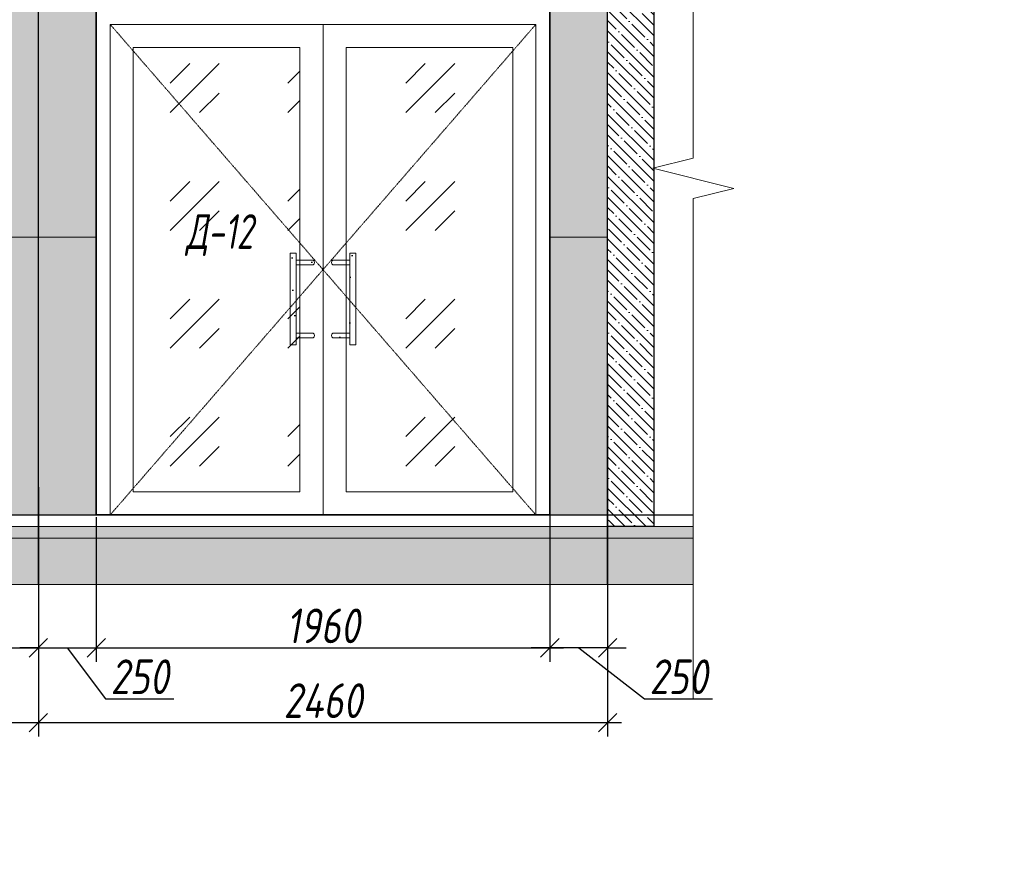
# Model space of a CAD drawing. Header units: millimetres. Extents: x -521669 to 178656, y -69521 to 433382.
# Tile 113 of 256: x -361486 to -357230, y 422492 to 426082. Entities that reach past the tile are written whole.
import ezdxf
from ezdxf import colors
from ezdxf.entities.mleader import LeaderData, LeaderLine
from ezdxf.math import Vec2, Vec3

# ---------------------------------------------------------------- set-up
doc = ezdxf.new("R2010")
doc.units = ezdxf.units.MM
doc.linetypes.add('( Hidden )', pattern=[0.375, 0.25, -0.125])
doc.linetypes.add('DASHDOT', pattern=[25.4, 12.7, -6.35, 0, -6.35])
doc.layers.get('Defpoints').update_dxf_attribs({"color": 31})
for name, color, linetype, lineweight in [('A-DETL-GENF', 7, 'Continuous', 5), ('dim_razv', 93, 'DASHDOT', 9), ('wall_obm', 172, 'Continuous', 40), ('Двери', 7, 'Continuous', 5), ('Отделка стен', 253, 'Continuous', 0), ('пот', 183, 'Continuous', 9)]:
    doc.layers.add(name, color=color, linetype=linetype, lineweight=lineweight)
doc.styles.add('fl_iso paper', font='isocpeur.ttf', dxfattribs={"width": 0.8, "oblique": 10})
doc.styles.add('In tre', font='isocpeur.ttf', dxfattribs={"width": 0.8, "oblique": 10})
doc.dimstyles.new('In tre 1_50', dxfattribs={"dimtxt": 150, "dimasz": 80, "dimexe": 60, "dimexo": 10, "dimgap": 20, "dimtad": 1, "dimdec": 0, "dimrnd": 5, "dimzin": 0, "dimdsep": 46, "dimtxsty": 'fl_iso paper', "dimblk": 'OBLIQUE', "dimcen": 0, "dimdle": 60, "dimadec": 0, "dimazin": 0, "dimtfac": 1, "dimtdec": 0, "dimtofl": 0, "dimtmove": 1, "dimatfit": 1, "dimfxl": 40, "dimtolj": 1, "dimtzin": 0, "dimarcsym": 1})
pattern_1 = [(352.5, (-625646.66, 673390.07), (100.426047, 107.214405), [0, -115.824, 0, -129.54, 0, -123.825]), (322.5, (-625646.66, 673390.07), (247.41986, 56.70328), [0, -62.484, 0, -104.394, 0, -40.005]), (282.5, (-625712.93, 673456.35), (168.099694, -167.489948), [0, -38.1, 0, -137.16, 0, -179.07]), (272.5, (-625712.93, 673456.35), (209.26523, -114.68433), [0, -19.05, 0, -89.916, 0, -102.87])]

# ---------------------------------------------------------------- blocks, each defined once
blk = doc.blocks.new('*U12267')
at = {"layer": 'A-DETL-GENF'}
h = blk.add_hatch(dxfattribs=at)
h.set_pattern_fill('ANSI35', color=256, scale=10, style=0)
h.set_pattern_definition([(45, (23110.45, 2e-10), (-44.90128, 44.90128), []), (45, (23155.35, 2e-10), (-44.90128, 44.90128), [79.375, -15.875, 0, -15.875])])
h.paths.add_polyline_path([(0, -100), (23530.9, -100), (23530.9, -50), (0, -50)])
h = blk.add_hatch(dxfattribs=at)
h.set_pattern_fill('ANSI35', color=256, scale=20, style=0)
h.set_pattern_definition([(45, (23110.45, 2e-10), (-89.80256, 89.80256), []), (45, (23200.25, 2e-10), (-89.80256, 89.80256), [158.75, -31.75, 0, -31.75])])
h.paths.add_polyline_path([(0, -300), (23530.9, -300), (23530.9, -100), (0, -100)])
at = {"lineweight": 13}
blk.add_lwpolyline([(0, -50), (23530.9, -50), (23530.9, 0), (0, 0)], close=True, dxfattribs=at)
at = {"lineweight": 30}
blk.add_lwpolyline([(0, 0), (23530.9, 0)], dxfattribs=at)
at = {"layer": 'A-DETL-GENF'}
for points in [[(0, -100), (23530.9, -100), (23530.9, -50), (0, -50)], [(0, -300), (23530.9, -300), (23530.9, -100), (0, -100)]]:
    blk.add_lwpolyline(points, close=True, dxfattribs=at)
blk = doc.blocks.new('*U11937')
at = {"color": 0, "linetype": 'ByBlock', "lineweight": -2}
for p, q in [((0, 0), (-6, 0)), ((80.34, 0), (0, 0)), ((167.69, 0), (87.34, 0)), ((167.69, 0), (173.69, 0))]:
    blk.add_line(p, q, dxfattribs=at)
blk.add_lwpolyline([(87.34, 0), (85.59, -7), (82.09, 7), (80.34, 0)], dxfattribs=at)
blk = doc.blocks.new('*U11978')
at = {"layer": 'A-DETL-GENF'}
h = blk.add_hatch(dxfattribs=at)
h.set_pattern_fill('ANSI35', color=256, scale=10, style=0)
h.set_pattern_definition([(45, (0, 2430.646), (-44.9013, 44.9013), []), (45, (44.9, 2430.646), (-44.9013, 44.9013), [79.375, -15.875, 0, -15.875])])
h.paths.add_polyline_path([(0, 0), (200, 0), (200, 3050), (0, 3050)])
at = {"layer": 'A-DETL-GENF', "lineweight": 30}
blk.add_lwpolyline([(0, 0), (200, 0), (200, 3050), (0, 3050)], close=True, dxfattribs=at)
blk = doc.blocks.new('_Oblique')
at = {"color": 0, "linetype": 'ByBlock', "lineweight": -2}
blk.add_line((-0.5, -0.5), (0.5, 0.5), dxfattribs=at)
blk = doc.blocks.new('*D12392')
at = {"layer": 'Defpoints', "color": 0, "linetype": 'ByBlock', "transparency": 16777216}
for p in [(-363534.8, 423996.5), (-361404.8, 423996.5), (-361404.8, 423367.4)]:
    blk.add_point(p, dxfattribs=at)
at = {"layer": 'dim_razv', "color": 0, "linetype": 'ByBlock', "lineweight": -2, "transparency": 16777216}
for p, q in [((-363534.8, 423986.5), (-363534.8, 423307.4)), ((-361404.8, 423986.5), (-361404.8, 423307.4)), ((-363594.8, 423367.4), (-361344.8, 423367.4))]:
    blk.add_line(p, q, dxfattribs=at)
at = {"layer": 'dim_razv', "color": 0, "linetype": 'ByBlock', "lineweight": -2, "transparency": 16777216, "xscale": 80, "yscale": 80, "zscale": 80, "rotation": 180}
blk.add_blockref('_Oblique', (-363534.8, 423367.4), dxfattribs=at)
at = {"layer": 'dim_razv', "color": 0, "linetype": 'ByBlock', "lineweight": -2, "transparency": 16777216, "xscale": 80, "yscale": 80, "zscale": 80}
blk.add_blockref('_Oblique', (-361404.8, 423367.4), dxfattribs=at)
at = {"layer": 'dim_razv', "color": 0, "linetype": 'ByBlock', "transparency": 16777216, "insert": (-362469.8, 423462.4), "char_height": 150, "attachment_point": 5, "style": 'fl_iso paper'}
blk.add_mtext('\\A1;2130', dxfattribs=at)
blk = doc.blocks.new('*D12313')
at = {"layer": 'Defpoints', "color": 0, "linetype": 'ByBlock', "transparency": 16777216}
for p in [(-370314.8, 424071.6), (-361404.8, 424029.4), (-361404.8, 423044.1)]:
    blk.add_point(p, dxfattribs=at)
at = {"layer": 'dim_razv', "color": 0, "linetype": 'ByBlock', "lineweight": -2, "transparency": 16777216}
for p, q in [((-370314.8, 424061.6), (-370314.8, 422984.1)), ((-361404.8, 424019.4), (-361404.8, 422984.1)), ((-370374.8, 423044.1), (-361344.8, 423044.1))]:
    blk.add_line(p, q, dxfattribs=at)
at = {"layer": 'dim_razv', "color": 0, "linetype": 'ByBlock', "lineweight": -2, "transparency": 16777216, "xscale": 80, "yscale": 80, "zscale": 80, "rotation": 180}
blk.add_blockref('_Oblique', (-370314.8, 423044.1), dxfattribs=at)
at = {"layer": 'dim_razv', "color": 0, "linetype": 'ByBlock', "lineweight": -2, "transparency": 16777216, "xscale": 80, "yscale": 80, "zscale": 80}
blk.add_blockref('_Oblique', (-361404.8, 423044.1), dxfattribs=at)
at = {"layer": 'dim_razv', "color": 0, "linetype": 'ByBlock', "transparency": 16777216, "insert": (-365721, 423139.1), "char_height": 150, "attachment_point": 5, "style": 'fl_iso paper'}
blk.add_mtext('\\A1;8910', dxfattribs=at)
blk = doc.blocks.new('*D12417')
at = {"layer": 'Defpoints', "color": 0, "linetype": 'ByBlock', "transparency": 16777216}
for p in [(-358944.8, 424602), (-361404.8, 423996.5), (-358944.8, 423044.1)]:
    blk.add_point(p, dxfattribs=at)
at = {"layer": 'dim_razv', "color": 0, "linetype": 'ByBlock', "lineweight": -2, "transparency": 16777216}
for p, q in [((-358944.8, 424592), (-358944.8, 422984.1)), ((-361404.8, 423986.5), (-361404.8, 422984.1)), ((-361464.8, 423044.1), (-358884.8, 423044.1))]:
    blk.add_line(p, q, dxfattribs=at)
at = {"layer": 'dim_razv', "color": 0, "linetype": 'ByBlock', "lineweight": -2, "transparency": 16777216, "xscale": 80, "yscale": 80, "zscale": 80, "rotation": 180}
blk.add_blockref('_Oblique', (-361404.8, 423044.1), dxfattribs=at)
at = {"layer": 'dim_razv', "color": 0, "linetype": 'ByBlock', "lineweight": -2, "transparency": 16777216, "xscale": 80, "yscale": 80, "zscale": 80}
blk.add_blockref('_Oblique', (-358944.8, 423044.1), dxfattribs=at)
at = {"layer": 'dim_razv', "color": 0, "linetype": 'ByBlock', "transparency": 16777216, "insert": (-360174.8, 423139.1), "char_height": 150, "attachment_point": 5, "style": 'fl_iso paper'}
blk.add_mtext('\\A1;2460', dxfattribs=at)
blk = doc.blocks.new('*D12329')
at = {"layer": 'Defpoints', "color": 0, "linetype": 'ByBlock', "transparency": 16777216}
for p in [(-359194.8, 423978.9), (-361154.8, 423941.6), (-359194.8, 423367.4)]:
    blk.add_point(p, dxfattribs=at)
at = {"layer": 'dim_razv', "color": 0, "linetype": 'ByBlock', "lineweight": -2, "transparency": 16777216}
for p, q in [((-361154.8, 423931.6), (-361154.8, 423307.4)), ((-359194.8, 423968.9), (-359194.8, 423307.4)), ((-361214.8, 423367.4), (-359134.8, 423367.4))]:
    blk.add_line(p, q, dxfattribs=at)
at = {"layer": 'dim_razv', "color": 0, "linetype": 'ByBlock', "lineweight": -2, "transparency": 16777216, "xscale": 80, "yscale": 80, "zscale": 80, "rotation": 180}
blk.add_blockref('_Oblique', (-361154.8, 423367.4), dxfattribs=at)
at = {"layer": 'dim_razv', "color": 0, "linetype": 'ByBlock', "lineweight": -2, "transparency": 16777216, "xscale": 80, "yscale": 80, "zscale": 80}
blk.add_blockref('_Oblique', (-359194.8, 423367.4), dxfattribs=at)
at = {"layer": 'dim_razv', "color": 0, "linetype": 'ByBlock', "transparency": 16777216, "insert": (-360174.8, 423462.4), "char_height": 150, "attachment_point": 5, "style": 'fl_iso paper'}
blk.add_mtext('\\A1;1960', dxfattribs=at)
blk = doc.blocks.new('*D12423')
at = {"layer": 'Defpoints', "color": 0, "linetype": 'ByBlock', "transparency": 16777216}
for p in [(-359194.8, 424071.6), (-358944.8, 424071.6), (-359194.8, 423367.4)]:
    blk.add_point(p, dxfattribs=at)
at = {"layer": 'dim_razv', "color": 0, "linetype": 'ByBlock', "lineweight": -2, "transparency": 16777216}
for p, q in [((-359194.8, 424061.6), (-359194.8, 423307.4)), ((-358944.8, 424061.6), (-358944.8, 423307.4)), ((-359194.8, 423367.4), (-359274.8, 423367.4)), ((-358944.8, 423367.4), (-359194.8, 423367.4)), ((-359069.8, 423367.4), (-358785.2, 423147.4)), ((-358944.8, 423367.4), (-358864.8, 423367.4)), ((-358785.2, 423147.4), (-358490.8, 423147.4))]:
    blk.add_line(p, q, dxfattribs=at)
at = {"layer": 'dim_razv', "color": 0, "linetype": 'ByBlock', "lineweight": -2, "transparency": 16777216, "xscale": 80, "yscale": 80, "zscale": 80}
blk.add_blockref('_Oblique', (-359194.8, 423367.4), dxfattribs=at)
at = {"layer": 'dim_razv', "color": 0, "linetype": 'ByBlock', "lineweight": -2, "transparency": 16777216, "xscale": 80, "yscale": 80, "zscale": 80, "rotation": 180}
blk.add_blockref('_Oblique', (-358944.8, 423367.4), dxfattribs=at)
at = {"layer": 'dim_razv', "color": 0, "linetype": 'ByBlock', "transparency": 16777216, "insert": (-358638, 423242.4), "char_height": 150, "attachment_point": 5, "style": 'fl_iso paper'}
blk.add_mtext('\\A1;250', dxfattribs=at)
blk = doc.blocks.new('*D12330')
at = {"layer": 'Defpoints', "color": 0, "linetype": 'ByBlock', "transparency": 16777216}
for p in [(-361404.8, 424071.6), (-361154.8, 423941.6), (-361154.8, 423367.4)]:
    blk.add_point(p, dxfattribs=at)
at = {"layer": 'dim_razv', "color": 0, "linetype": 'ByBlock', "lineweight": -2, "transparency": 16777216}
for p, q in [((-361404.8, 424061.6), (-361404.8, 423307.4)), ((-361154.8, 423931.6), (-361154.8, 423307.4)), ((-361404.8, 423367.4), (-361484.8, 423367.4)), ((-361404.8, 423367.4), (-361154.8, 423367.4)), ((-361279.8, 423367.4), (-361114.4, 423147.4)), ((-361154.8, 423367.4), (-361074.8, 423367.4)), ((-361114.4, 423147.4), (-360819.9, 423147.4))]:
    blk.add_line(p, q, dxfattribs=at)
at = {"layer": 'dim_razv', "color": 0, "linetype": 'ByBlock', "lineweight": -2, "transparency": 16777216, "xscale": 80, "yscale": 80, "zscale": 80}
blk.add_blockref('_Oblique', (-361404.8, 423367.4), dxfattribs=at)
at = {"layer": 'dim_razv', "color": 0, "linetype": 'ByBlock', "lineweight": -2, "transparency": 16777216, "xscale": 80, "yscale": 80, "zscale": 80, "rotation": 180}
blk.add_blockref('_Oblique', (-361154.8, 423367.4), dxfattribs=at)
at = {"layer": 'dim_razv', "color": 0, "linetype": 'ByBlock', "transparency": 16777216, "insert": (-360967.1, 423242.4), "char_height": 150, "attachment_point": 5, "style": 'fl_iso paper'}
blk.add_mtext('\\A1;250', dxfattribs=at)
blk = doc.blocks.new('*D12331')
at = {"layer": 'Defpoints', "color": 0, "linetype": 'ByBlock', "transparency": 16777216}
for p in [(-358944.8, 424071.6), (-361404.8, 423941.6), (-358944.8, 423044.1)]:
    blk.add_point(p, dxfattribs=at)
at = {"layer": 'dim_razv', "color": 0, "linetype": 'ByBlock', "lineweight": -2, "transparency": 16777216}
for p, q in [((-358944.8, 424061.6), (-358944.8, 422984.1)), ((-361404.8, 423931.6), (-361404.8, 422984.1)), ((-361464.8, 423044.1), (-358884.8, 423044.1))]:
    blk.add_line(p, q, dxfattribs=at)
at = {"layer": 'dim_razv', "color": 0, "linetype": 'ByBlock', "lineweight": -2, "transparency": 16777216, "xscale": 80, "yscale": 80, "zscale": 80, "rotation": 180}
blk.add_blockref('_Oblique', (-361404.8, 423044.1), dxfattribs=at)
at = {"layer": 'dim_razv', "color": 0, "linetype": 'ByBlock', "lineweight": -2, "transparency": 16777216, "xscale": 80, "yscale": 80, "zscale": 80}
blk.add_blockref('_Oblique', (-358944.8, 423044.1), dxfattribs=at)
at = {"layer": 'dim_razv', "color": 0, "linetype": 'ByBlock', "transparency": 16777216, "insert": (-360174.8, 423139.1), "char_height": 150, "attachment_point": 5, "style": 'fl_iso paper'}
blk.add_mtext('\\A1;2460', dxfattribs=at)

msp = doc.modelspace()

# ---------------------------------------------------------------- hatches: boundary and pattern name
at = {"true_color": 0xcccccc}
h = msp.add_hatch(dxfattribs=at)
h.set_pattern_fill('AR-SAND', color=254, scale=3, angle=315)
h.set_pattern_definition(pattern_1)
h.paths.add_polyline_path([(-360290.101657, 424676.639866), (-360317.191671, 424676.639866), (-360317.191671, 425073.138477), (-360290.101657, 425073.138477)])
h = msp.add_hatch(dxfattribs=at)
h.set_pattern_fill('AR-SAND', color=254, scale=3, angle=315)
h.set_pattern_definition(pattern_1)
edge = h.paths.add_edge_path()
edge.add_line((-360217.674195, 425042.197987), (-360290.101657, 425042.197987))
edge.add_line((-360290.101657, 425042.197987), (-360290.101657, 425022.860384))
edge.add_line((-360290.101657, 425022.860384), (-360217.674195, 425022.860384))
edge.add_arc((-360222.912899, 425032.529186), 10.996806, 298.449511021, 421.550488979)
h = msp.add_hatch(dxfattribs=at)
h.set_pattern_fill('AR-SAND', color=254, scale=3, angle=315)
h.set_pattern_definition(pattern_1)
edge = h.paths.add_edge_path()
edge.add_line((-360131.908813, 425042.197987), (-360059.481351, 425042.197987))
edge.add_line((-360059.481351, 425042.197987), (-360059.481351, 425022.860384))
edge.add_line((-360059.481351, 425022.860384), (-360131.908813, 425022.860384))
edge.add_arc((-360126.670109, 425032.529186), 10.996806, 118.449511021, 241.550488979, ccw=False)
h = msp.add_hatch(dxfattribs=at)
h.set_pattern_fill('AR-SAND', color=254, scale=3, angle=315)
h.set_pattern_definition(pattern_1)
h.paths.add_polyline_path([(-360059.481351, 424676.639866), (-360032.391337, 424676.639866), (-360032.391337, 425073.138477), (-360059.481351, 425073.138477)])
h = msp.add_hatch(dxfattribs=at)
h.set_pattern_fill('AR-SAND', color=254, scale=3, angle=315)
h.set_pattern_definition(pattern_1)
edge = h.paths.add_edge_path()
edge.add_line((-360217.674195, 424707.580355), (-360290.101657, 424707.580355))
edge.add_line((-360290.101657, 424707.580355), (-360290.101657, 424726.917958))
edge.add_line((-360290.101657, 424726.917958), (-360217.674195, 424726.917958))
edge.add_arc((-360222.912899, 424717.249157), 10.996806, -61.550488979, 61.550488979, ccw=False)
h = msp.add_hatch(dxfattribs=at)
h.set_pattern_fill('AR-SAND', color=254, scale=3, angle=315)
h.set_pattern_definition(pattern_1)
edge = h.paths.add_edge_path()
edge.add_line((-360131.908813, 424707.580355), (-360059.481351, 424707.580355))
edge.add_line((-360059.481351, 424707.580355), (-360059.481351, 424726.917958))
edge.add_line((-360059.481351, 424726.917958), (-360131.908813, 424726.917958))
edge.add_arc((-360126.670109, 424717.249157), 10.996806, 118.449511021, 241.550488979)
at = {"layer": 'dim_razv', "true_color": 0xeceae4, "transparency": 33554687}
h = msp.add_hatch(dxfattribs=at)
h.set_pattern_fill('AR-SAND', color=254, scale=3, angle=315)
h.set_pattern_definition([(352.5, (121132.77, 453235.05), (100.426047, 107.214405), [0, -115.824, 0, -129.54, 0, -123.825]), (322.5, (121132.77, 453235.05), (247.419855, 56.70328), [0, -62.484, 0, -104.394, 0, -40.005]), (282.5, (121066.5, 453301.32), (168.099694, -167.489948), [0, -38.1, 0, -137.16, 0, -179.07]), (272.5, (121066.5, 453301.32), (209.265234, -114.68433), [0, -19.05, 0, -89.916, 0, -102.87])])
h.paths.add_polyline_path([(-358944.791504, 426541.587614), (-381684.791504, 426541.587614), (-381684.791504, 423941.587614), (-358944.791504, 423941.587614)])
h.paths.add_polyline_path([(-378264.791504, 426491.587614), (-379314.791504, 426491.587614), (-379314.791504, 423941.587614), (-378264.791504, 423941.587614)], flags=16)
h.paths.add_polyline_path([(-376222.389053, 426491.587614), (-377244.791504, 426491.587614), (-377244.791504, 423941.587614), (-376222.389053, 423941.587614)], flags=16)
h.paths.add_polyline_path([(-374124.791504, 426491.587614), (-375174.791504, 426491.587614), (-375174.791504, 423941.587614), (-374124.791504, 423941.587614)], flags=16)
h.paths.add_polyline_path([(-375584.791504, 426441.587614), (-375584.791504, 423941.587614), (-375784.791504, 423941.587614), (-375784.791504, 426441.587614)], flags=16)
h.paths.add_polyline_path([(-367834.791504, 426491.587614), (-366432.791504, 426491.587614), (-366432.791504, 423941.587614), (-367834.791504, 423941.587614)], flags=16)
h.paths.add_polyline_path([(-366432.791504, 426429.087614), (-364934.20954, 426441.587614), (-364934.20954, 423941.587614), (-366432.791504, 423954.087614)])
h.paths.add_polyline_path([(-364934.20954, 426465.009341), (-363534.791504, 426491.587614), (-363534.791504, 423941.587614), (-364934.20954, 423918.165888)])
h.paths.add_polyline_path([(-372524.791504, 423941.587614), (-372524.791504, 426121.587614), (-370564.791504, 426121.587614), (-370564.791504, 423941.587614)], flags=17)
h.paths.add_polyline_path([(-361154.791504, 423941.587614), (-361154.791504, 426121.587614), (-359194.791504, 426121.587614), (-359194.791504, 423941.587614)], flags=17)
at = {"layer": 'пот', "lineweight": 0, "true_color": 0x7e9fe7}
h = msp.add_hatch(dxfattribs=at)
h.set_pattern_fill('GOST_GLASS', color=161, scale=60)
h.set_pattern_definition([(45, (-525280.83, 428734.48), (509.1169, -5e-14), [300, -420]), (45, (-525153.55, 428734.48), (509.1169, -5e-14), [120, -600]), (45, (-525280.83, 428861.76), (509.1169, -5e-14), [120, -600])])
h.paths.add_polyline_path([(-360994.791504, 425961.587614), (-360274.791504, 425961.587614), (-360274.791504, 424041.587614), (-360994.791504, 424041.587614)])
h.paths.add_polyline_path([(-360074.791504, 425961.587614), (-359354.791504, 425961.587614), (-359354.791504, 424041.587614), (-360074.791504, 424041.587614)])

# ---------------------------------------------------------------- linework, layer by layer
at = {"lineweight": 30}
for points in [[(-361404.791504, 423641.587614), (-361404.791504, 427615.148407)], [(-358944.791504, 423641.587614), (-358944.791504, 427615.148407)]]:
    msp.add_lwpolyline(points, dxfattribs=at)
msp.add_lwpolyline([(-358944.791504, 426541.587614), (-381684.791504, 426541.587614), (-381684.791504, 423941.587614), (-358944.791504, 423941.587614)], close=True)
at = {"lineweight": 35}
msp.add_lwpolyline([(-361154.791504, 423941.587614), (-361154.791504, 426121.587614), (-359194.791504, 426121.587614), (-359194.791504, 423941.587614)], close=True, dxfattribs=at)
at = {"lineweight": 13}
for points in [[(-361094.791504, 423941.587614), (-361094.791504, 426061.587614), (-359254.791504, 426061.587614), (-359254.791504, 423941.587614)], [(-361094.791504, 426061.587614), (-360174.791504, 426061.587614), (-360174.791504, 423941.587614), (-361094.791504, 423941.587614)], [(-360174.791504, 426061.587614), (-359254.791504, 426061.587614), (-359254.791504, 423941.587614), (-360174.791504, 423941.587614)], [(-360994.791504, 425961.587614), (-360274.791504, 425961.587614), (-360274.791504, 424041.587614), (-360994.791504, 424041.587614)], [(-360074.791504, 425961.587614), (-359354.791504, 425961.587614), (-359354.791504, 424041.587614), (-360074.791504, 424041.587614)], [(-360290.101657, 424676.639866), (-360317.191671, 424676.639866), (-360317.191671, 425073.138477), (-360290.101657, 425073.138477)], [(-360059.481351, 424676.639866), (-360032.391337, 424676.639866), (-360032.391337, 425073.138477), (-360059.481351, 425073.138477)]]:
    msp.add_lwpolyline(points, close=True, dxfattribs=at)
at = {"linetype": '( Hidden )', "lineweight": 13, "ltscale": 10}
for points in [[(-361094.791504, 426061.587614), (-360174.791504, 425001.587614), (-361094.791504, 423941.587614)], [(-359254.791504, 426061.587614), (-360174.791504, 425001.587614), (-359254.791504, 423941.587614)]]:
    msp.add_lwpolyline(points, dxfattribs=at)
at = {"lineweight": 13}
msp.add_lwpolyline([(-360174.791504, 426061.587614), (-360174.791504, 423941.587614)], dxfattribs=at)
for points in [[(-360217.674195, 425042.197987), (-360290.101657, 425042.197987), (-360290.101657, 425022.860384), (-360217.674195, 425022.860384, 0.5955341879)], [(-360131.908813, 425042.197987), (-360059.481351, 425042.197987), (-360059.481351, 425022.860384), (-360131.908813, 425022.860384, -0.5955341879)], [(-360217.674195, 424707.580355), (-360290.101657, 424707.580355), (-360290.101657, 424726.917958), (-360217.674195, 424726.917958, -0.5955341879)], [(-360131.908813, 424707.580355), (-360059.481351, 424707.580355), (-360059.481351, 424726.917958), (-360131.908813, 424726.917958, 0.5955341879)]]:
    msp.add_lwpolyline(points, format="xyb", close=True, dxfattribs=at)
at = {"layer": 'Отделка стен', "transparency": 33554687}
for points in [[(-361734.791504, 426341.587614), (-361734.791504, 425141.587614), (-361404.791504, 425141.587614), (-361404.791504, 426341.587614)], [(-361404.791504, 426341.587614), (-361404.791504, 425141.587614), (-361154.791504, 425141.587614), (-361154.791504, 426121.587614), (-361074.791504, 426121.587614), (-361074.791504, 426341.587614)], [(-358944.791504, 426341.587614), (-358944.791504, 425141.587614), (-359194.791504, 425141.587614), (-359194.791504, 426121.587614), (-359274.791504, 426121.587614), (-359274.791504, 426341.587614)], [(-361734.791504, 425141.587614), (-361734.791504, 423941.587614), (-361404.791504, 423941.587614), (-361404.791504, 425141.587614)], [(-361404.791504, 425141.587614), (-361404.791504, 423941.587614), (-361154.791504, 423941.587614), (-361154.791504, 425141.587614)], [(-358944.791504, 425141.587614), (-358944.791504, 423941.587614), (-359194.791504, 423941.587614), (-359194.791504, 425141.587614)]]:
    msp.add_lwpolyline(points, close=True, dxfattribs=at)

# ---------------------------------------------------------------- block references
at = {"lineweight": 13, "xscale": -25, "yscale": 25, "zscale": 25, "rotation": 90}
msp.add_blockref('*U11937', (-358574.343764, 427491.921432), dxfattribs=at)
msp.add_blockref('*U12267', (-382105.239244, 423941.587614))
at = {"layer": 'wall_obm', "xscale": -1}
msp.add_blockref('*U11978', (-358744.791504, 423891.587614), dxfattribs=at)

# ---------------------------------------------------------------- texts
at = {"layer": 'Двери', "lineweight": 0, "insert": (-360621.951733, 425150.973084), "char_height": 150, "attachment_point": 5, "style": 'fl_iso paper'}
msp.add_mtext_dynamic_manual_height_columns('{\\W0.7;Д-12}', width=190.2610314, gutter_width=1350, heights=[0], dxfattribs=at)

# ---------------------------------------------------------------- dimensions: what is measured, and where the dimension line sits
at = {"layer": 'dim_razv', "color": 18, "linetype": 'ByBlock', "true_color": 0x000000}
for base, p1, p2, picture, middle in [((-358944.791504, 423044.08996), (-361404.791504, 423996.479859), (-358944.791504, 424602.005184), '*D12417', (-360174.791504, 423139.08996)), ((-358944.791504, 423044.08996), (-361404.791504, 423941.587614), (-358944.791504, 424071.558962), '*D12331', (-360174.791504, 423139.08996)), ((-361404.791504, 423367.38067), (-363534.791504, 423996.479859), (-361404.791504, 423996.479859), '*D12392', (-362469.791504, 423462.38067)), ((-359194.791504, 423367.38067), (-361154.791504, 423941.587614), (-359194.791504, 423978.936888), '*D12329', (-360174.791504, 423462.38067))]:
    dim = msp.add_linear_dim(base=base, p1=p1, p2=p2, dimstyle='In tre 1_50', dxfattribs=at)
    dim.commit()
    dim.dimension.update_dxf_attribs({"geometry": picture, "text_midpoint": middle})
for base, p1, p2, picture, middle in [((-361404.791504, 423044.08996), (-370314.791504, 424071.558962), (-361404.791504, 424029.413567), '*D12313', (-365721.030902, 423044.08996)), ((-359194.791504, 423367.38067), (-358944.791504, 424071.558962), (-359194.791504, 424071.558962), '*D12423', (-358765.242319, 423147.38067))]:
    dim = msp.add_linear_dim(base=base, p1=p1, p2=p2, dimstyle='In tre 1_50', dxfattribs=at)
    dim.commit()
    dim.dimension.update_dxf_attribs({"geometry": picture, "text_midpoint": middle, "dimtype": 160})
dim = msp.add_linear_dim(base=(-361154.791504, 423367.38067), p1=(-361404.791504, 424071.558962), p2=(-361154.791504, 423941.587614), angle=180, dimstyle='In tre 1_50', dxfattribs=at)
dim.commit()
dim.dimension.update_dxf_attribs({"geometry": '*D12330', "text_midpoint": (-361094.361184, 423147.38067), "dimtype": 160})

# ---------------------------------------------------------------- leaders
at = {"layer": 'dim_razv', "color": 0, "linetype": 'ByBlock'}
ml = msp.add_multileader_mtext('Standard', dxfattribs=at)
ml.set_content('Вертикально расположенная бегущая строка (время/дата/t%%D/этаж)', style='In tre')
ml.set_leader_properties()
ml.build(insert=Vec2(0, 0))
ml.multileader.update_dxf_attribs({"text_left_attachment_type": 6, "text_right_attachment_type": 6, "dogleg_length": 1, "arrow_head_size": 0, "scale": 50})
ctx = ml.context
ctx.base_point, ctx.scale, ctx.char_height, ctx.arrow_head_size, ctx.landing_gap_size, ctx.plane_origin = Vec3(-378676.710881, 428309.764182), 50, 150, 0, 4.5, Vec3(-370148.047305, 426515.226638)
ctx.left_attachment, ctx.right_attachment = 6, 6
notes = []
notes.append((ctx, [(0, (1, 1, 0), (-376443.261834, 428309.764182), (-1, 0), 50, [(1, [(-375666.83517, 425923.34627)], 0, [])])]))
ctx.mtext.insert, ctx.mtext.width, ctx.mtext.defined_height, ctx.mtext.flow_direction = Vec3(-378672.210881, 428504.764182), 2509.51455475, 696.609813, 5
ml = msp.add_multileader_mtext('Standard', dxfattribs=at)
ml.set_content('Шкаф пожарный встроенный', style='In tre')
ml.set_leader_properties()
ml.build(insert=Vec2(0, 0))
ml.multileader.update_dxf_attribs({"text_left_attachment_type": 6, "text_right_attachment_type": 6, "dogleg_length": 1, "arrow_head_size": 0, "scale": 50})
ctx = ml.context
ctx.base_point, ctx.scale, ctx.char_height, ctx.arrow_head_size, ctx.landing_gap_size, ctx.plane_origin = Vec3(-424297.707093, 422605.449621), 50, 150, 0, 4.5, Vec3(-411590.910075, 420938.477832)
ctx.left_attachment, ctx.right_attachment = 6, 6
notes.append((ctx, [(1, (1, 1, 0), (-424347.707093, 422605.449621), (1, 0), 50, [(1, [(-425379.46227, 424274.2936)], 0, [])])]))
ctx.mtext.insert, ctx.mtext.width, ctx.mtext.defined_height, ctx.mtext.flow_direction = Vec3(-424293.207093, 422800.449621), 2509.51455475, 696.609813, 5
ml = msp.add_multileader_mtext('Standard', dxfattribs=at)
ml.set_content('Розетка для уборочного \\Pинвентаря, в цвет стен', style='In tre')
ml.set_leader_properties()
ml.build(insert=Vec2(0, 0))
ml.multileader.update_dxf_attribs({"text_left_attachment_type": 6, "text_right_attachment_type": 6, "dogleg_length": 1, "arrow_head_size": 0, "scale": 50})
ctx = ml.context
ctx.base_point, ctx.scale, ctx.char_height, ctx.arrow_head_size, ctx.landing_gap_size, ctx.plane_origin = Vec3(-426982.206949, 422810.45663), 50, 150, 0, 4.5, Vec3(-429105.82791, 422596.473554)
ctx.left_attachment, ctx.right_attachment = 6, 6
notes.append((ctx, [(1, (1, 1, 0), (-427032.206949, 422810.45663), (1, 0), 50, [(1, [(-427419.256328, 424191.587614)], 0, [])])]))
ctx.mtext.insert, ctx.mtext.width, ctx.mtext.defined_height, ctx.mtext.flow_direction = Vec3(-426977.706949, 423005.45663), 3060.29746503, 696.609813, 5
ml = msp.add_multileader_mtext('Standard', dxfattribs=at)
ml.set_content('Стекло градиентное цветное \\P(цвет согласно концепта)', style='In tre')
ml.set_leader_properties()
ml.build(insert=Vec2(0, 0))
ml.multileader.update_dxf_attribs({"text_left_attachment_type": 6, "text_right_attachment_type": 6, "dogleg_length": 1, "arrow_head_size": 0, "scale": 50})
ctx = ml.context
ctx.base_point, ctx.scale, ctx.char_height, ctx.arrow_head_size, ctx.landing_gap_size, ctx.plane_origin = Vec3(-368644.538523, 422755.777004), 50, 150, 0, 4.5, Vec3(-357562.656966, 426407.053359)
ctx.left_attachment, ctx.right_attachment = 6, 6
notes.append((ctx, [(0, (1, 1, 0), (-366327.089476, 422755.777004), (-1, 0), 50, [(0, [(-365089.522008, 424178.356181), (-366007.040696, 424192.553671)], 0, [])])]))
ctx.mtext.insert, ctx.mtext.width, ctx.mtext.defined_height, ctx.mtext.flow_direction = Vec3(-368640.038523, 422935.777004), 3092.71630457, 696.609813, 5
ml = msp.add_multileader_mtext('Standard', dxfattribs=at)
ml.set_content('Плитка керамогранитная, настенная, размер плитки 600х1200мм, расположить вертикально', style='In tre')
ml.set_leader_properties()
ml.build(insert=Vec2(0, 0))
ml.multileader.update_dxf_attribs({"text_left_attachment_type": 6, "text_right_attachment_type": 6, "dogleg_length": 1, "arrow_head_size": 0, "scale": 50})
ctx = ml.context
ctx.base_point, ctx.scale, ctx.char_height, ctx.arrow_head_size, ctx.landing_gap_size, ctx.plane_origin = Vec3(-421095.229924, 422716.924384), 50, 150, 0, 4.5, Vec3(-415046.247738, 422596.473554)
ctx.left_attachment, ctx.right_attachment = 6, 6
notes.append((ctx, [(0, (1, 1, 0), (-418105.976734, 422716.924384), (-1, 0), 50, [(1, [(-417628.785563, 424118.152867)], 0, [])])]))
ctx.mtext.insert, ctx.mtext.width, ctx.mtext.defined_height, ctx.mtext.flow_direction = Vec3(-421090.729924, 422911.924384), 3060.29746503, 696.609813, 5
ml = msp.add_multileader_mtext('Standard', dxfattribs=at)
ml.set_content('Плитка керамогранитная, настенная, размер плитки 600х1200мм, расположить вертикально', style='In tre')
ml.set_leader_properties()
ml.build(insert=Vec2(0, 0))
ml.multileader.update_dxf_attribs({"text_left_attachment_type": 6, "text_right_attachment_type": 6, "dogleg_length": 1, "arrow_head_size": 0, "scale": 50})
ctx = ml.context
ctx.base_point, ctx.scale, ctx.char_height, ctx.arrow_head_size, ctx.landing_gap_size, ctx.plane_origin = Vec3(-372831.59808, 422716.924384), 50, 150, 0, 4.5, Vec3(-370917.504454, 422596.473554)
ctx.left_attachment, ctx.right_attachment = 6, 6
notes.append((ctx, [(1, (1, 1, 0), (-372881.59808, 422716.924384), (1, 0), 50, [(1, [(-373500.042278, 424118.152867)], 0, [])])]))
ctx.mtext.insert, ctx.mtext.width, ctx.mtext.defined_height, ctx.mtext.flow_direction = Vec3(-372827.09808, 422911.924384), 3060.29746503, 696.609813, 5
ml = msp.add_multileader_mtext('Standard', dxfattribs=at)
ml.set_content('Зеркало на стене, выполнить в один уровень с отделкой стен', style='In tre')
ml.set_leader_properties()
ml.build(insert=Vec2(0, 0))
ml.multileader.update_dxf_attribs({"text_left_attachment_type": 6, "text_right_attachment_type": 6, "dogleg_length": 1, "arrow_head_size": 0, "scale": 50})
ctx = ml.context
ctx.base_point, ctx.scale, ctx.char_height, ctx.arrow_head_size, ctx.landing_gap_size, ctx.plane_origin = Vec3(-448638.486319, 422754.271092), 50, 150, 0, 4.5, Vec3(-439596.226559, 420959.733549)
ctx.left_attachment, ctx.right_attachment = 6, 6
notes.append((ctx, [(0, (1, 1, 0), (-445715.94332, 422754.271092), (-1, 0), 50, [(1, [(-445057.897423, 424036.587614)], 0, [])])]))
ctx.mtext.insert, ctx.mtext.width, ctx.mtext.defined_height, ctx.mtext.flow_direction = Vec3(-448633.986319, 422949.271092), 3043.13806843, 696.609813, 5
for ctx, leaders in notes:
    for number, flags, end, landing, length, lines in leaders:
        leader = LeaderData()
        leader.index, (leader.has_last_leader_line, leader.has_dogleg_vector, leader.attachment_direction) = number, flags
        leader.last_leader_point, leader.dogleg_vector, leader.dogleg_length = Vec3(end), Vec3(landing), length
        for number, points, colour, breaks in lines:
            line = LeaderLine()
            line.index, line.vertices, line.color, line.breaks = number, Vec3.list(points), colors.encode_raw_color(colour), breaks
            leader.lines.append(line)
        ctx.leaders.append(leader)

doc.saveas('drawing.dxf')
